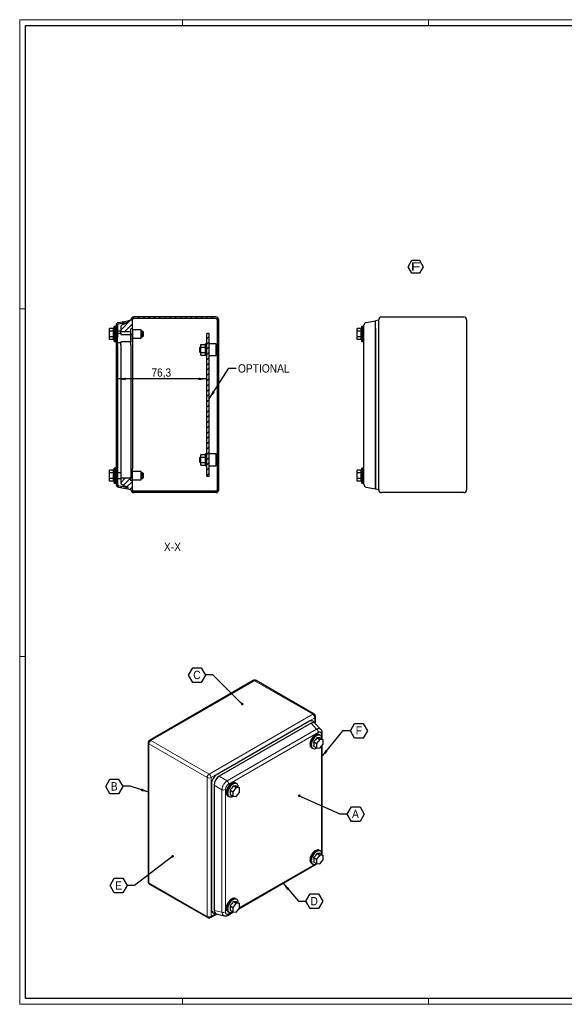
# Model space of a CAD drawing. Header units: millimetres. Extents: x 0 to 1189, y 0 to 841.
# Tile 1 of 3: x 0 to 465, y 0 to 841. Entities that reach past the tile are written whole.
import ezdxf

# ---------------------------------------------------------------- set-up
doc = ezdxf.new("R2010")
doc.units = ezdxf.units.MM
doc.layers.add('SLD-0', color=179, linetype='Continuous')
doc.layers.add('SLD-0_0', color=7, linetype='Continuous')
doc.styles.add('SLDTEXTSTYLE0', font='Gothic.ttf', dxfattribs={"width": 0.913})
doc.styles.add('SLDTEXTSTYLE5', font='Gothic.ttf', dxfattribs={"width": 1.416718})
doc.styles.get("Standard").update_dxf_attribs({"font": 'Gothic.ttf'})
doc.dimstyles.new('SLDDIMSTYLE2', dxfattribs={"dimtxt": 7.055556, "dimasz": 7.055556, "dimexe": 0, "dimexo": 0.0625, "dimgap": 1.763889, "dimtad": 1, "dimdec": 1, "dimrnd": 1e-09, "dimzin": 12, "dimdsep": 46, "dimtxsty": 'SLDTEXTSTYLE0', "dimsah": 1, "dimcen": 0.09, "dimadec": 0, "dimazin": 3, "dimtfac": 1, "dimtdec": 1, "dimtofl": 0, "dimtmove": 0, "dimatfit": 3, "dimfxl": 1, "dimfrac": 2, "dimtolj": 1, "dimtzin": 12, "dimarcsym": 0})
doc.dimstyles.new('SLDDIMSTYLE3', dxfattribs={"dimtxt": 0.18, "dimasz": 2.17094, "dimexe": 0, "dimexo": 0.0625, "dimgap": 0, "dimtad": 0, "dimtih": 1, "dimtoh": 1, "dimdec": 0, "dimrnd": 1e-09, "dimzin": 0, "dimdsep": 46, "dimtxsty": 'STANDARD', "dimblk1": 'DOT', "dimblk2": 'DOT', "dimsah": 1, "dimcen": 0.09, "dimadec": 0, "dimazin": 0, "dimtfac": 2.17094, "dimtdec": 0, "dimtofl": 0, "dimtmove": 0, "dimatfit": 3, "dimldrblk": 'DOT', "dimfxl": 1, "dimfrac": 2, "dimtolj": 1, "dimtzin": 0, "dimarcsym": 0})
doc.dimstyles.new('SLDDIMSTYLE4', dxfattribs={"dimtxt": 0.18, "dimasz": 7.055556, "dimexe": 0, "dimexo": 0.0625, "dimgap": 0, "dimtad": 0, "dimtih": 1, "dimtoh": 1, "dimdec": 0, "dimrnd": 1e-09, "dimzin": 0, "dimdsep": 46, "dimtxsty": 'STANDARD', "dimsah": 1, "dimcen": 0.09, "dimadec": 0, "dimazin": 0, "dimtfac": 7.055556, "dimtdec": 0, "dimtofl": 0, "dimtmove": 0, "dimatfit": 3, "dimfxl": 1, "dimfrac": 2, "dimtolj": 1, "dimtzin": 0, "dimarcsym": 0})

# ---------------------------------------------------------------- blocks, each defined once
blk = doc.blocks.new('SW_NOTE_0_9')
at = {"layer": 'SLD-0_0', "color": 0}
for p, q in [((-2.85, 5.34), (0.32, 10.84)), ((0.32, 10.84), (6.67, 10.84)), ((6.67, 10.84), (9.84, 5.34)), ((0.32, -0.15), (-2.85, 5.34)), ((9.84, 5.34), (6.67, -0.15)), ((6.67, -0.15), (0.32, -0.15))]:
    blk.add_line(p, q, dxfattribs=at)
at = {"layer": 'SLD-0_0', "color": 0, "insert": (3.46, 9.13), "char_height": 7.14, "attachment_point": 2, "style": 'SLDTEXTSTYLE5'}
blk.add_mtext('F', dxfattribs=at)
blk = doc.blocks.new('SW_NOTE_0_13')
at = {"layer": 'SLD-0_0', "color": 0}
for p, q in [((-14.47, -0.13), (-10.86, 6.14)), ((-10.86, 6.14), (-3.62, 6.14)), ((-3.62, 6.14), (0, -0.13)), ((-10.86, -6.39), (-14.47, -0.13)), ((-3.62, -6.39), (-10.86, -6.39)), ((0, -0.13), (-3.62, -6.39))]:
    blk.add_line(p, q, dxfattribs=at)
at = {"layer": 'SLD-0_0', "color": 0, "insert": (-7.31, 3.53), "char_height": 7.14, "attachment_point": 2, "style": 'SLDTEXTSTYLE0'}
blk.add_mtext('C', dxfattribs=at)
blk = doc.blocks.new('_Dot')
at = {"color": 0, "linetype": 'ByBlock', "lineweight": -2}
blk.add_line((-0.5, 0), (-1, 0), dxfattribs=at)
at = {"color": 0, "linetype": 'ByBlock', "const_width": 0.5}
blk.add_lwpolyline([(-0.25, 0, 1), (0.25, 0, 1)], format="xyb", close=True, dxfattribs=at)
blk = doc.blocks.new('SW_NOTE_0_14')
at = {"layer": 'SLD-0_0', "color": 0}
for p, q in [((-14.47, -0.13), (-10.86, 6.14)), ((-10.86, 6.14), (-3.62, 6.14)), ((-3.62, 6.14), (0, -0.13)), ((-10.86, -6.39), (-14.47, -0.13)), ((-3.62, -6.39), (-10.86, -6.39)), ((0, -0.13), (-3.62, -6.39))]:
    blk.add_line(p, q, dxfattribs=at)
at = {"layer": 'SLD-0_0', "color": 0, "insert": (-7.29, 3.53), "char_height": 7.14, "attachment_point": 2, "style": 'SLDTEXTSTYLE0'}
blk.add_mtext('B', dxfattribs=at)
blk = doc.blocks.new('SW_NOTE_0_15')
at = {"layer": 'SLD-0_0', "color": 0}
for p, q in [((-14.47, -0.13), (-10.86, 6.14)), ((-10.86, 6.14), (-3.62, 6.14)), ((-3.62, 6.14), (0, -0.13)), ((-10.86, -6.39), (-14.47, -0.13)), ((-3.62, -6.39), (-10.86, -6.39)), ((0, -0.13), (-3.62, -6.39))]:
    blk.add_line(p, q, dxfattribs=at)
at = {"layer": 'SLD-0_0', "color": 0, "insert": (-7.22, 3.53), "char_height": 7.14, "attachment_point": 2, "style": 'SLDTEXTSTYLE0'}
blk.add_mtext('E', dxfattribs=at)
blk = doc.blocks.new('SW_NOTE_0_16')
at = {"layer": 'SLD-0_0', "color": 0}
for p, q in [((0, -0.13), (3.62, 6.14)), ((3.62, 6.14), (10.86, 6.14)), ((10.86, 6.14), (14.47, -0.13)), ((3.62, -6.39), (0, -0.13)), ((10.86, -6.39), (3.62, -6.39)), ((14.47, -0.13), (10.86, -6.39))]:
    blk.add_line(p, q, dxfattribs=at)
at = {"layer": 'SLD-0_0', "color": 0, "insert": (7.15, 3.53), "char_height": 7.14, "attachment_point": 2, "style": 'SLDTEXTSTYLE0'}
blk.add_mtext('D', dxfattribs=at)
blk = doc.blocks.new('SW_NOTE_0_17')
at = {"layer": 'SLD-0_0', "color": 0}
for p, q in [((0, -0.13), (3.62, 6.14)), ((3.62, 6.14), (10.86, 6.14)), ((10.86, 6.14), (14.47, -0.13)), ((3.62, -6.39), (0, -0.13)), ((10.86, -6.39), (3.62, -6.39)), ((14.47, -0.13), (10.86, -6.39))]:
    blk.add_line(p, q, dxfattribs=at)
at = {"layer": 'SLD-0_0', "color": 0, "insert": (6.95, 3.53), "char_height": 7.14, "attachment_point": 2, "style": 'SLDTEXTSTYLE0'}
blk.add_mtext('A', dxfattribs=at)
blk = doc.blocks.new('SW_NOTE_0_18')
at = {"layer": 'SLD-0_0', "color": 0}
for p, q in [((0, -0.13), (3.62, 6.14)), ((3.62, 6.14), (10.86, 6.14)), ((10.86, 6.14), (14.47, -0.13)), ((3.62, -6.39), (0, -0.13)), ((10.86, -6.39), (3.62, -6.39)), ((14.47, -0.13), (10.86, -6.39))]:
    blk.add_line(p, q, dxfattribs=at)
at = {"layer": 'SLD-0_0', "color": 0, "insert": (7.16, 3.53), "char_height": 7.14, "attachment_point": 2, "style": 'SLDTEXTSTYLE0'}
blk.add_mtext('F', dxfattribs=at)
blk = doc.blocks.new('_D_6')
at = {"layer": 'SLD-0_0'}
blk.add_line((159.78, 534.07), (83.48, 534.07), dxfattribs=at)
for points in [[(83.48, 534.07), (90.53, 532.98), (90.53, 535.15)], [(159.78, 534.07), (152.72, 535.15), (152.72, 532.98)]]:
    blk.add_solid(points, dxfattribs=at)
at = {"layer": 'SLD-0_0', "insert": (112.5, 543.08), "char_height": 7.056, "attachment_point": 1, "style": 'SLDTEXTSTYLE0'}
blk.add_mtext('76,3', dxfattribs=at)

msp = doc.modelspace()

# ---------------------------------------------------------------- hatches: boundary and pattern name
at = {"layer": 'SLD-0', "linetype": 'Continuous', "lineweight": 18}
h = msp.add_hatch(dxfattribs=at)
h.set_pattern_fill('ANSI31', style=0)
edge = h.paths.add_edge_path(flags=0)
edge.add_arc((84.677, 579.881), 2.4, 100, 180)
edge.add_line((82.277, 579.881), (82.277, 444.085))
edge.add_arc((84.677, 444.085), 2.4, 180, 260)
edge.add_line((84.26, 441.722), (92.277, 440.308))
edge.add_line((92.277, 440.308), (92.277, 441.527))
edge.add_line((92.277, 441.527), (84.468, 442.903))
edge.add_arc((84.677, 444.085), 1.2, 180, 260, ccw=False)
edge.add_line((83.477, 444.085), (83.477, 560.24))
edge.add_line((83.477, 560.24), (83.377, 560.24))
edge.add_line((83.377, 560.24), (83.377, 573.726))
edge.add_line((83.377, 573.726), (83.477, 573.726))
edge.add_line((83.477, 573.726), (83.477, 579.881))
edge.add_arc((84.677, 579.881), 1.2, 100, 180, ccw=False)
edge.add_line((84.468, 581.063), (92.277, 582.44))
edge.add_line((92.277, 582.44), (92.277, 583.658))
edge.add_line((92.277, 583.658), (84.26, 582.245))
h = msp.add_hatch(dxfattribs=at)
h.set_pattern_fill('ANSI31', style=0)
edge = h.paths.add_edge_path(flags=0)
edge.add_arc((97.377, 439.383), 1.2, 180, 270, ccw=False)
edge.add_line((96.177, 439.383), (96.177, 446.983))
edge.add_line((96.177, 446.983), (94.977, 446.983))
edge.add_line((94.977, 446.983), (94.977, 449.305))
edge.add_line((94.977, 449.305), (86.247, 449.305))
edge.add_line((86.247, 449.305), (86.247, 446.305))
edge.add_spline(control_points=[(86.247, 446.305), (86.247, 446.086), (86.247, 445.866), (86.247, 445.647), (86.247, 444.852), (86.672, 444.18), (87.391, 443.839), (89.02, 443.068), (90.648, 442.298), (92.277, 441.527)], knot_values=[0, 0, 0, 0, 0.0790739, 0.0790739, 0.0790739, 0.3503743, 0.3503743, 0.3503743, 1, 1, 1, 1], weights=[1, 1, 1, 1, 0.8966235, 0.8966235, 1, 1, 1, 1], degree=3, periodic=0)
edge.add_line((92.277, 441.527), (92.277, 440.308))
edge.add_line((92.277, 440.308), (94.977, 439.755))
edge.add_line((94.977, 439.755), (94.977, 439.383))
edge.add_arc((97.377, 439.383), 2.4, 180, 270)
edge.add_line((97.377, 436.983), (167.577, 436.983))
edge.add_arc((167.577, 439.383), 2.4, 270, 360)
edge.add_line((169.977, 439.383), (169.977, 584.583))
edge.add_arc((167.577, 584.583), 2.4, 0, 90)
edge.add_line((167.577, 586.983), (97.377, 586.983))
edge.add_arc((97.377, 584.583), 2.4, 90, 180)
edge.add_line((94.977, 584.583), (94.977, 584.211))
edge.add_line((94.977, 584.211), (92.277, 583.658))
edge.add_line((92.277, 583.658), (92.277, 582.44))
edge.add_spline(control_points=[(92.277, 582.44), (90.648, 581.669), (89.02, 580.898), (87.391, 580.127), (86.672, 579.787), (86.247, 579.115), (86.247, 578.319), (86.247, 578.1), (86.247, 577.881), (86.247, 577.661)], knot_values=[0, 0, 0, 0, 0.6496257, 0.6496257, 0.6496257, 0.9209261, 0.9209261, 0.9209261, 1, 1, 1, 1], weights=[1, 1, 1, 1, 0.8966235, 0.8966235, 1, 1, 1, 1], degree=3, periodic=0)
edge.add_line((86.247, 577.661), (86.247, 574.661))
edge.add_line((86.247, 574.661), (94.977, 574.661))
edge.add_line((94.977, 574.661), (94.977, 576.983))
edge.add_line((94.977, 576.983), (96.177, 576.983))
edge.add_line((96.177, 576.983), (96.177, 584.583))
edge.add_arc((97.377, 584.583), 1.2, 90, 180, ccw=False)
edge.add_line((97.377, 585.783), (167.577, 585.783))
edge.add_arc((167.577, 584.583), 1.2, 0, 90, ccw=False)
edge.add_line((168.777, 584.583), (168.777, 439.383))
edge.add_arc((167.577, 439.383), 1.2, 270, 360, ccw=False)
edge.add_line((167.577, 438.183), (97.377, 438.183))
h = msp.add_hatch(dxfattribs=at)
h.set_pattern_fill('METALLI DIN 128', color=256, style=0, pattern_type=2)
h.set_pattern_definition([(45, (0, 2), (-8.98026, 8.98026), []), (45, (4.49, 2), (-8.98026, 8.98026), []), (45, (8.98, 2), (-8.98026, 8.98026), [])])
h.paths.add_polyline_path([(83.377, 562.24), (83.427, 562.24), (83.427, 563.815), (83.477, 563.815), (83.477, 564.081), (83.427, 564.081), (83.427, 566.483), (83.477, 566.483), (83.477, 567.483), (83.427, 567.483), (83.427, 568.483), (83.477, 568.483), (83.477, 569.483), (83.427, 569.483), (83.427, 573.885), (83.477, 573.885), (83.477, 574.152), (83.427, 574.152), (83.427, 575.726), (83.377, 575.726)], flags=0)
h = msp.add_hatch(dxfattribs=at)
h.set_pattern_fill('ANSI31', style=0)
h.paths.add_polyline_path([(159.777, 572.983), (159.777, 450.983), (161.777, 450.983), (161.777, 572.983)], flags=0)

# ---------------------------------------------------------------- linework, layer by layer
at = {"color": 7, "linetype": 'Continuous', "lineweight": 18}
for p, q in [((0.003, 840.919), (0.003, -0.081)), ((1189.003, 840.919), (0.003, 840.919)), ((139.003, 835.919), (139.003, 840.919)), ((349.003, 835.919), (349.003, 840.919)), ((5.003, 593.919), (0.003, 593.919)), ((5.003, 296.919), (0.003, 296.919)), ((110.384, 103.707), (160.023, 75.051)), ((163.417, 75.051), (167.253, 77.266)), ((1184.003, 4.919), (5.003, 4.919)), ((139.003, 4.919), (139.003, -0.081)), ((349.003, 4.919), (349.003, -0.081)), ((0.003, -0.081), (1189.003, -0.081))]:
    msp.add_line(p, q, dxfattribs=at)
at = {"color": 7, "linetype": 'Continuous', "lineweight": 25}
for p, q in [((5.003, 4.919), (5.003, 835.919)), ((5.003, 835.919), (1184.003, 835.919)), ((84.26, 582.245), (92.277, 583.658)), ((84.468, 581.063), (92.277, 582.44)), ((94.977, 584.211), (92.277, 583.658)), ((92.277, 583.658), (92.277, 582.44)), ((94.977, 584.211), (94.977, 584.583)), ((96.177, 576.983), (96.177, 584.583)), ((167.577, 586.983), (97.377, 586.983)), ((167.577, 585.783), (97.377, 585.783)), ((168.777, 439.383), (168.777, 584.583)), ((169.977, 439.383), (169.977, 584.583)), ((295.816, 582.245), (303.833, 583.658)), ((306.533, 584.211), (303.833, 583.658)), ((303.833, 577.401), (303.833, 583.658)), ((303.833, 577.438), (303.833, 583.658)), ((306.533, 439.383), (306.533, 584.583)), ((308.933, 586.983), (379.133, 586.983)), ((381.533, 584.583), (381.533, 439.383)), ((76.677, 574.793), (76.677, 577.102)), ((80.233, 577.102), (76.677, 577.102)), ((80.233, 574.793), (76.677, 574.793)), ((76.677, 570.174), (76.677, 574.793)), ((80.677, 578.883), (80.233, 577.102)), ((80.677, 566.083), (80.677, 578.883)), ((81.677, 578.833), (80.677, 578.833)), ((82.277, 578.883), (81.677, 578.883)), ((81.677, 566.083), (81.677, 578.883)), ((82.277, 579.881), (82.277, 444.085)), ((83.477, 575.726), (83.377, 575.726)), ((83.377, 562.24), (83.377, 575.726)), ((83.377, 575.726), (83.427, 575.726)), ((83.427, 574.152), (83.427, 575.726)), ((83.477, 574.483), (83.427, 574.483)), ((83.427, 574.152), (83.477, 574.152)), ((83.427, 573.885), (83.477, 573.885)), ((83.427, 569.483), (83.427, 573.885)), ((83.477, 573.483), (83.427, 573.483)), ((83.477, 579.881), (83.477, 575.726)), ((83.477, 574.483), (83.477, 575.726)), ((86.247, 574.983), (83.477, 574.983)), ((83.477, 574.483), (83.477, 574.152)), ((83.477, 573.885), (83.477, 574.152)), ((83.477, 573.483), (83.477, 573.885)), ((83.477, 573.483), (83.477, 569.483)), ((86.277, 572.983), (83.477, 572.983)), ((86.247, 577.661), (86.247, 574.661)), ((86.247, 574.661), (94.977, 574.661)), ((86.247, 572.983), (86.247, 574.661)), ((86.277, 572.983), (86.277, 572.133)), ((86.277, 572.133), (94.777, 572.133)), ((94.777, 572.133), (94.777, 565.833)), ((96.177, 576.983), (94.977, 576.983)), ((94.977, 574.661), (94.977, 576.983)), ((94.977, 563.061), (94.977, 574.661)), ((96.177, 572.383), (94.977, 572.383)), ((96.177, 576.983), (96.177, 572.383)), ((103.797, 575.983), (96.177, 575.983)), ((96.177, 572.383), (96.177, 566.383)), ((103.797, 568.983), (103.797, 575.983)), ((104.777, 574.983), (103.797, 574.983)), ((105.277, 574.483), (104.777, 574.983)), ((104.777, 572.483), (104.777, 574.983)), ((104.777, 569.983), (104.777, 572.483)), ((105.277, 574.483), (105.277, 572.483)), ((105.277, 572.483), (105.277, 570.483)), ((159.777, 450.983), (159.777, 572.983)), ((161.777, 572.983), (159.777, 572.983)), ((161.777, 450.983), (161.777, 572.983)), ((288.233, 574.793), (288.233, 577.102)), ((291.789, 577.102), (288.233, 577.102)), ((291.789, 574.793), (288.233, 574.793)), ((288.233, 570.174), (288.233, 574.793)), ((292.233, 578.883), (291.789, 577.102)), ((292.233, 566.083), (292.233, 578.883)), ((293.233, 578.833), (292.233, 578.833)), ((293.833, 578.883), (293.233, 578.883)), ((293.233, 566.083), (293.233, 578.883)), ((293.833, 447.942), (293.833, 576.025)), ((303.833, 577.438), (303.833, 446.528)), ((303.833, 446.565), (303.833, 577.401)), ((76.677, 567.864), (76.677, 570.174)), ((80.233, 570.174), (76.677, 570.174)), ((80.233, 567.864), (76.677, 567.864)), ((80.233, 567.864), (80.677, 566.083)), ((80.677, 566.133), (81.677, 566.133)), ((81.677, 566.083), (82.277, 566.083)), ((83.427, 569.483), (83.477, 569.483)), ((83.427, 568.483), (83.477, 568.483)), ((83.427, 567.483), (83.427, 568.483)), ((83.427, 567.483), (83.477, 567.483)), ((83.427, 564.081), (83.427, 566.483)), ((83.427, 566.483), (83.477, 566.483)), ((83.477, 565.483), (83.427, 565.483)), ((83.477, 564.483), (83.427, 564.483)), ((83.477, 564.081), (83.427, 564.081)), ((83.477, 563.815), (83.427, 563.815)), ((83.427, 562.24), (83.427, 563.815)), ((83.427, 563.483), (83.477, 563.483)), ((83.477, 568.483), (83.477, 569.483)), ((83.477, 567.483), (83.477, 568.483)), ((83.477, 566.483), (83.477, 567.483)), ((83.477, 565.483), (83.477, 566.483)), ((83.477, 565.483), (83.477, 564.483)), ((86.277, 564.983), (83.477, 564.983)), ((83.477, 564.081), (83.477, 564.483)), ((83.477, 563.815), (83.477, 564.081)), ((83.477, 563.815), (83.477, 563.483)), ((83.477, 562.24), (83.477, 563.483)), ((86.247, 563.061), (86.247, 564.983)), ((94.777, 565.833), (86.277, 565.833)), ((86.277, 565.833), (86.277, 564.983)), ((96.177, 568.983), (103.797, 568.983)), ((96.177, 566.383), (96.177, 457.583)), ((103.797, 569.983), (104.777, 569.983)), ((104.777, 569.983), (105.277, 570.483)), ((154.777, 561.293), (154.777, 563.602)), ((154.777, 563.602), (158.777, 563.602)), ((159.777, 563.983), (158.777, 563.983)), ((158.777, 553.983), (158.777, 563.983)), ((167.777, 563.983), (161.777, 563.983)), ((167.777, 553.983), (167.777, 563.983)), ((291.789, 570.174), (288.233, 570.174)), ((288.233, 567.864), (288.233, 570.174)), ((291.789, 567.864), (288.233, 567.864)), ((291.789, 567.864), (292.233, 566.083)), ((292.233, 566.133), (293.233, 566.133)), ((293.233, 566.083), (293.833, 566.083)), ((83.377, 562.24), (83.477, 562.24)), ((83.427, 562.24), (83.377, 562.24)), ((83.477, 562.24), (83.477, 444.085)), ((86.247, 563.061), (86.247, 462.905)), ((94.977, 563.061), (94.977, 462.905)), ((154.277, 561.483), (153.777, 560.983)), ((153.777, 556.983), (153.777, 560.983)), ((153.777, 556.983), (154.277, 556.483)), ((154.777, 561.483), (154.277, 561.483)), ((154.277, 561.483), (154.277, 556.483)), ((154.277, 556.483), (154.777, 556.483)), ((154.777, 556.674), (154.777, 561.293)), ((154.777, 561.293), (158.777, 561.293)), ((154.777, 554.364), (154.777, 556.674)), ((154.777, 556.674), (158.777, 556.674)), ((168.777, 561.983), (167.777, 561.983)), ((167.777, 555.983), (168.777, 555.983)), ((154.777, 554.364), (158.777, 554.364)), ((158.777, 553.983), (159.777, 553.983)), ((161.777, 553.983), (167.777, 553.983)), ((86.247, 462.905), (86.247, 449.305)), ((94.977, 462.905), (94.977, 449.305)), ((154.277, 467.483), (153.777, 466.983)), ((153.777, 462.983), (153.777, 466.983)), ((153.777, 462.983), (154.277, 462.483)), ((154.777, 467.483), (154.277, 467.483)), ((154.277, 467.483), (154.277, 462.483)), ((154.777, 467.293), (154.777, 469.602)), ((154.777, 469.602), (158.777, 469.602)), ((154.777, 462.674), (154.777, 467.293)), ((154.777, 467.293), (158.777, 467.293)), ((154.777, 462.674), (158.777, 462.674)), ((154.777, 460.364), (154.777, 462.674)), ((159.777, 469.983), (158.777, 469.983)), ((158.777, 459.983), (158.777, 469.983)), ((167.777, 469.983), (161.777, 469.983)), ((167.777, 459.983), (167.777, 469.983)), ((168.777, 467.983), (167.777, 467.983)), ((76.677, 453.793), (76.677, 456.102)), ((80.233, 456.102), (76.677, 456.102)), ((80.677, 457.883), (80.233, 456.102)), ((80.677, 445.083), (80.677, 457.883)), ((81.677, 457.833), (80.677, 457.833)), ((82.277, 457.883), (81.677, 457.883)), ((81.677, 445.083), (81.677, 457.883)), ((96.177, 451.583), (96.177, 457.583)), ((103.797, 454.983), (96.177, 454.983)), ((103.797, 447.983), (103.797, 454.983)), ((154.277, 462.483), (154.777, 462.483)), ((154.777, 460.364), (158.777, 460.364)), ((158.777, 459.983), (159.777, 459.983)), ((161.777, 459.983), (167.777, 459.983)), ((167.777, 461.983), (168.777, 461.983)), ((288.233, 453.793), (288.233, 456.102)), ((291.789, 456.102), (288.233, 456.102)), ((292.233, 457.883), (291.789, 456.102)), ((292.233, 445.083), (292.233, 457.883)), ((293.233, 457.833), (292.233, 457.833)), ((293.833, 457.883), (293.233, 457.883)), ((293.233, 445.083), (293.233, 457.883)), ((80.233, 453.793), (76.677, 453.793)), ((76.677, 449.174), (76.677, 453.793)), ((76.677, 446.864), (76.677, 449.174)), ((80.233, 449.174), (76.677, 449.174)), ((80.233, 446.864), (76.677, 446.864)), ((80.233, 446.864), (80.677, 445.083)), ((86.247, 453.983), (83.477, 453.983)), ((83.477, 448.983), (86.247, 448.983)), ((94.977, 449.305), (86.247, 449.305)), ((86.247, 449.305), (86.247, 446.305)), ((96.177, 451.583), (94.977, 451.583)), ((94.977, 446.983), (94.977, 449.305)), ((96.177, 446.983), (94.977, 446.983)), ((96.177, 446.983), (96.177, 451.583)), ((96.177, 447.983), (103.797, 447.983)), ((96.177, 439.383), (96.177, 446.983)), ((104.777, 453.983), (103.797, 453.983)), ((103.797, 448.983), (104.777, 448.983)), ((105.277, 453.483), (104.777, 453.983)), ((104.777, 451.483), (104.777, 453.983)), ((104.777, 448.983), (104.777, 451.483)), ((104.777, 448.983), (105.277, 449.483)), ((105.277, 453.483), (105.277, 451.483)), ((105.277, 451.483), (105.277, 449.483)), ((159.777, 450.983), (161.777, 450.983)), ((291.789, 453.793), (288.233, 453.793)), ((288.233, 449.174), (288.233, 453.793)), ((291.789, 449.174), (288.233, 449.174)), ((288.233, 446.864), (288.233, 449.174)), ((291.789, 446.864), (288.233, 446.864)), ((291.789, 446.864), (292.233, 445.083)), ((303.833, 440.308), (303.833, 446.565)), ((303.833, 446.528), (303.833, 440.308)), ((80.677, 445.133), (81.677, 445.133)), ((81.677, 445.083), (82.277, 445.083)), ((84.26, 441.722), (92.277, 440.308)), ((84.468, 442.903), (92.277, 441.527)), ((92.277, 441.527), (92.277, 440.308)), ((92.277, 440.308), (94.977, 439.755)), ((94.977, 439.383), (94.977, 439.755)), ((167.577, 438.183), (97.377, 438.183)), ((292.233, 445.133), (293.233, 445.133)), ((293.233, 445.083), (293.833, 445.083)), ((295.816, 441.722), (303.833, 440.308)), ((303.833, 440.308), (306.533, 439.755)), ((167.577, 436.983), (97.377, 436.983)), ((379.133, 436.983), (308.933, 436.983)), ((199.411, 276.434), (110.881, 225.327)), ((251.449, 247.778), (201.811, 276.434)), ((252.65, 239.599), (252.65, 245.699)), ((246.868, 241.485), (168.495, 196.241)), ((248.803, 239.946), (170.378, 194.672)), ((248.778, 239.931), (170.404, 194.687)), ((252.325, 239.922), (250.73, 241.475)), ((257.206, 234.716), (252.411, 239.855)), ((253.816, 227.653), (256.331, 226.202)), ((255.995, 230.014), (255.571, 230.259)), ((256.278, 229.793), (255.97, 229.971)), ((256.645, 227.4), (259.159, 225.949)), ((258.305, 226.442), (258.305, 231.607)), ((109.681, 223.248), (109.681, 104.687)), ((249.171, 219.173), (249.595, 218.929)), ((249.62, 218.972), (249.928, 218.794)), ((250.988, 224.135), (253.502, 222.683)), ((250.988, 220.363), (253.502, 218.912)), ((256.331, 226.202), (253.502, 222.683)), ((253.502, 222.683), (253.502, 218.912)), ((253.502, 218.912), (256.331, 218.659)), ((259.159, 225.949), (256.331, 226.202)), ((256.331, 218.659), (259.159, 222.177)), ((258.305, 127.64), (258.305, 221.115)), ((259.159, 222.177), (259.159, 225.949)), ((163.68, 187.9), (163.68, 81.067)), ((165.98, 187.054), (165.98, 80.161)), ((182.398, 186.425), (184.913, 184.973)), ((184.577, 188.785), (184.153, 189.03)), ((184.86, 188.564), (184.552, 188.742)), ((185.227, 186.172), (187.741, 184.72)), ((177.753, 177.945), (178.178, 177.7)), ((178.203, 177.743), (178.51, 177.566)), ((179.57, 182.906), (182.084, 181.455)), ((179.57, 179.135), (182.084, 177.683)), ((184.913, 184.973), (182.084, 181.455)), ((182.084, 181.455), (182.084, 177.683)), ((182.084, 177.683), (184.913, 177.43)), ((187.741, 184.72), (184.913, 184.973)), ((184.913, 177.43), (187.741, 180.949)), ((187.741, 180.949), (187.741, 184.72)), ((256.331, 127.4), (253.502, 123.882)), ((253.816, 128.852), (256.331, 127.4)), ((255.995, 131.213), (255.571, 131.457)), ((256.278, 130.991), (255.97, 131.169)), ((259.159, 127.147), (256.331, 127.4)), ((256.645, 128.599), (259.159, 127.147)), ((259.159, 123.376), (259.159, 127.147)), ((187.149, 81.41), (254.095, 120.057)), ((249.171, 120.372), (249.595, 120.127)), ((249.62, 120.17), (249.928, 119.993)), ((250.988, 125.333), (253.502, 123.882)), ((250.988, 121.562), (253.502, 120.11)), ((253.502, 123.882), (253.502, 120.11)), ((253.502, 120.11), (256.331, 119.857)), ((256.331, 119.857), (259.159, 123.376)), ((110.881, 102.608), (160.52, 73.952)), ((179.57, 84.105), (182.084, 82.653)), ((184.913, 86.172), (182.084, 82.653)), ((182.398, 87.623), (184.913, 86.172)), ((184.577, 89.984), (184.153, 90.229)), ((184.86, 89.763), (184.552, 89.941)), ((187.741, 85.919), (184.913, 86.172)), ((185.227, 87.37), (187.741, 85.919)), ((187.741, 82.147), (187.741, 85.919)), ((162.92, 73.952), (168.204, 77.002)), ((165.62, 77.727), (167.762, 77.122)), ((167.863, 77.081), (174.711, 75.498)), ((177.753, 79.143), (178.178, 78.898)), ((177.952, 76.101), (182.677, 78.829)), ((178.203, 78.942), (178.51, 78.764)), ((179.57, 80.333), (182.084, 78.882)), ((182.084, 82.653), (182.084, 78.882)), ((182.084, 78.882), (184.913, 78.629)), ((184.913, 78.629), (187.741, 82.147)), ((1184.003, 4.919), (5.003, 4.919))]:
    msp.add_line(p, q, dxfattribs=at)
at = {"color": 8, "linetype": 'Continuous', "lineweight": 18}
for p, q in [((200.611, 276.315), (112.081, 225.208)), ((250.25, 247.659), (200.611, 276.315)), ((161.72, 196.552), (250.25, 247.659)), ((251.947, 244.72), (163.417, 193.613)), ((251.947, 240.29), (251.947, 244.72)), ((253.473, 234.942), (248.803, 239.946)), ((177.047, 190.822), (253.473, 234.942)), ((254.875, 232.202), (178.449, 188.083)), ((257.602, 228.643), (257.602, 230.628)), ((160.023, 193.613), (110.384, 222.269)), ((110.384, 222.269), (110.384, 103.707)), ((112.081, 225.208), (161.72, 196.552)), ((257.602, 129.841), (257.602, 220.24)), ((160.023, 75.051), (160.023, 193.613)), ((163.417, 193.613), (163.417, 75.051)), ((177.047, 190.822), (170.378, 194.672)), ((172.648, 183.204), (165.98, 187.054)), ((165.98, 187.024), (165.98, 80.191)), ((172.648, 78.619), (172.648, 183.204)), ((175.722, 183.359), (175.722, 78.775)), ((187.741, 82.564), (251.586, 119.421)), ((165.98, 80.191), (165.983, 80.02)), ((172.648, 78.619), (165.98, 80.161)), ((178.449, 77.2), (180.169, 78.193))]:
    msp.add_line(p, q, dxfattribs=at)
at = {"color": 7, "linetype": 'Continuous', "lineweight": 25, "flags": 128}
for points in [[(252.38, 239.867), (252.357, 239.891), (252.326, 239.921)], [(255.571, 230.259), (255.382, 230.356), (254.831, 230.523), (254.222, 230.553), (253.57, 230.447), (252.89, 230.207), (252.198, 229.838), (251.509, 229.349), (250.841, 228.751), (250.209, 228.059), (249.627, 227.288), (249.11, 226.458), (248.669, 225.586), (248.315, 224.694), (248.056, 223.802), (247.898, 222.932), (247.845, 222.104)], [(256.329, 229.776), (256.286, 229.812), (255.806, 230.111), (255.255, 230.278), (254.646, 230.309), (253.994, 230.203), (253.314, 229.962), (252.622, 229.593), (251.933, 229.104), (251.265, 228.506), (250.633, 227.814), (250.052, 227.044), (249.534, 226.213), (249.094, 225.341), (248.74, 224.449), (248.481, 223.557), (248.323, 222.687), (248.27, 221.859)], [(255.97, 229.971), (255.434, 230.19), (254.834, 230.268), (254.183, 230.204), (253.498, 229.998), (252.795, 229.656), (252.093, 229.187), (251.408, 228.602), (250.757, 227.914), (250.156, 227.142), (249.62, 226.305), (249.163, 225.422), (248.794, 224.516), (248.525, 223.608), (248.36, 222.722), (248.305, 221.879)], [(258.027, 226.602), (258.014, 227.068), (257.909, 227.798), (257.7, 228.44), (257.392, 228.979), (256.994, 229.403), (256.513, 229.703), (255.962, 229.87), (255.353, 229.9), (254.701, 229.794), (254.021, 229.554), (253.329, 229.185), (252.641, 228.696), (251.973, 228.098), (251.34, 227.406), (250.759, 226.635), (250.242, 225.804), (249.801, 224.933), (249.447, 224.041), (249.188, 223.149), (249.03, 222.279), (248.977, 221.451), (248.977, 221.451)], [(248.977, 221.451), (249.03, 220.683), (249.188, 219.996), (249.447, 219.403), (249.801, 218.92), (250.242, 218.557), (250.759, 218.323), (251.34, 218.224), (251.973, 218.262), (252.641, 218.435), (253.329, 218.741), (253.612, 218.902)], [(184.153, 189.03), (183.964, 189.127), (183.413, 189.294), (182.804, 189.325), (182.152, 189.219), (181.472, 188.979), (180.78, 188.61), (180.091, 188.12), (179.423, 187.523), (178.791, 186.83), (178.21, 186.06), (177.692, 185.229), (177.252, 184.357), (176.897, 183.465), (176.638, 182.574), (176.481, 181.703), (176.428, 180.875)], [(184.911, 188.547), (184.869, 188.583), (184.388, 188.882), (183.837, 189.049), (183.229, 189.08), (182.576, 188.974), (181.896, 188.734), (181.204, 188.365), (180.516, 187.876), (179.848, 187.278), (179.215, 186.586), (178.634, 185.815), (178.117, 184.984), (177.676, 184.112), (177.322, 183.22), (177.063, 182.329), (176.905, 181.458), (176.852, 180.63)], [(184.552, 188.742), (184.017, 188.961), (183.416, 189.039), (182.765, 188.975), (182.08, 188.769), (181.377, 188.428), (180.675, 187.958), (179.99, 187.373), (179.339, 186.686), (178.738, 185.914), (178.202, 185.076), (177.745, 184.193), (177.377, 183.287), (177.107, 182.38), (176.942, 181.494), (176.887, 180.651)], [(186.609, 185.374), (186.597, 185.839), (186.491, 186.569), (186.282, 187.211), (185.974, 187.751), (185.576, 188.175), (185.095, 188.474), (184.544, 188.641), (183.936, 188.672), (183.284, 188.566), (182.603, 188.325), (181.911, 187.956), (181.223, 187.467), (180.555, 186.87), (179.923, 186.177), (179.341, 185.407), (178.824, 184.576), (178.383, 183.704), (178.029, 182.812), (177.77, 181.92), (177.612, 181.05), (177.559, 180.222), (177.559, 180.222)], [(177.559, 180.222), (177.612, 179.455), (177.77, 178.767), (178.029, 178.174), (178.383, 177.691), (178.824, 177.328), (179.341, 177.095), (179.923, 176.995), (180.555, 177.033), (181.223, 177.207), (181.911, 177.512), (182.194, 177.673)], [(255.571, 131.457), (255.382, 131.554), (254.831, 131.721), (254.222, 131.752), (253.57, 131.646), (252.89, 131.406), (252.198, 131.037), (251.509, 130.548), (250.841, 129.95), (250.209, 129.258), (249.627, 128.487), (249.11, 127.656), (248.669, 126.784), (248.315, 125.892), (248.056, 125.001), (247.898, 124.131), (247.845, 123.302)], [(256.329, 130.974), (256.286, 131.01), (255.806, 131.309), (255.255, 131.476), (254.646, 131.507), (253.994, 131.401), (253.314, 131.161), (252.622, 130.792), (251.933, 130.303), (251.265, 129.705), (250.633, 129.013), (250.052, 128.242), (249.534, 127.411), (249.094, 126.539), (248.74, 125.647), (248.481, 124.756), (248.323, 123.886), (248.27, 123.057)], [(255.97, 131.169), (255.434, 131.388), (254.834, 131.466), (254.183, 131.402), (253.498, 131.196), (252.795, 130.855), (252.093, 130.386), (251.408, 129.8), (250.757, 129.113), (250.156, 128.341), (249.62, 127.503), (249.163, 126.62), (248.794, 125.714), (248.525, 124.807), (248.36, 123.921), (248.305, 123.078)], [(258.027, 127.801), (258.014, 128.266), (257.909, 128.996), (257.7, 129.638), (257.392, 130.178), (256.994, 130.602), (256.513, 130.901), (255.962, 131.068), (255.353, 131.099), (254.701, 130.993), (254.021, 130.753), (253.329, 130.384), (252.641, 129.894), (251.973, 129.297), (251.34, 128.605), (250.759, 127.834), (250.242, 127.003), (249.801, 126.131), (249.447, 125.239), (249.188, 124.348), (249.03, 123.477), (248.977, 122.649), (248.977, 122.649)], [(248.977, 122.649), (249.03, 121.882), (249.188, 121.194), (249.447, 120.602), (249.801, 120.118), (250.242, 119.755), (250.759, 119.522), (251.34, 119.423), (251.973, 119.46), (252.641, 119.634), (253.329, 119.94), (253.612, 120.1)], [(184.153, 90.229), (183.964, 90.326), (183.413, 90.493), (182.804, 90.523), (182.152, 90.417), (181.472, 90.177), (180.78, 89.808), (180.091, 89.319), (179.423, 88.721), (178.791, 88.029), (178.21, 87.258), (177.692, 86.428), (177.252, 85.556), (176.897, 84.664), (176.638, 83.772), (176.481, 82.902), (176.428, 82.074)], [(184.911, 89.746), (184.869, 89.782), (184.388, 90.081), (183.837, 90.248), (183.229, 90.279), (182.576, 90.173), (181.896, 89.932), (181.204, 89.563), (180.516, 89.074), (179.848, 88.476), (179.215, 87.784), (178.634, 87.014), (178.117, 86.183), (177.676, 85.311), (177.322, 84.419), (177.063, 83.527), (176.905, 82.657), (176.852, 81.829)], [(184.552, 89.941), (184.017, 90.16), (183.416, 90.238), (182.765, 90.173), (182.08, 89.968), (181.377, 89.626), (180.675, 89.157), (179.99, 88.571), (179.339, 87.884), (178.738, 87.112), (178.202, 86.275), (177.745, 85.392), (177.377, 84.486), (177.107, 83.578), (176.942, 82.692), (176.887, 81.849)], [(186.609, 86.572), (186.597, 87.038), (186.491, 87.768), (186.282, 88.41), (185.974, 88.949), (185.576, 89.373), (185.095, 89.673), (184.544, 89.839), (183.936, 89.87), (183.284, 89.764), (182.603, 89.524), (181.911, 89.155), (181.223, 88.666), (180.555, 88.068), (179.923, 87.376), (179.341, 86.605), (178.824, 85.774), (178.383, 84.903), (178.029, 84.011), (177.77, 83.119), (177.612, 82.249), (177.559, 81.42), (177.559, 81.42)], [(167.757, 77.108), (167.793, 77.098), (167.862, 77.081)], [(177.559, 81.42), (177.612, 80.653), (177.77, 79.965), (178.029, 79.373), (178.383, 78.89), (178.824, 78.527), (179.341, 78.293), (179.923, 78.194), (180.555, 78.232), (181.223, 78.405), (181.911, 78.711), (182.194, 78.872)]]:
    msp.add_lwpolyline(points, dxfattribs=at)
at = {"color": 7, "linetype": 'Continuous', "lineweight": 25}
for centre, radius, start, end in [((84.677, 579.881), 2.4, 100, 180), ((84.677, 579.881), 1.2, 100, 180), ((97.377, 584.583), 2.4, 90, 180), ((97.377, 584.583), 1.2, 90, 180), ((167.577, 584.583), 2.4, 0, 90), ((167.577, 584.583), 1.2, 0, 90), ((296.233, 579.881), 2.4, 100, 180), ((308.933, 584.583), 2.4, 90, 180), ((379.133, 584.583), 2.4, 0, 90), ((84.677, 444.085), 2.4, 180, 260), ((84.677, 444.085), 1.2, 180, 260), ((97.377, 439.383), 2.4, 180, 270), ((97.377, 439.383), 1.2, 180, 270), ((167.577, 439.383), 1.2, 270, 0), ((167.577, 439.383), 2.4, 270, 0), ((296.233, 444.085), 2.4, 180, 260), ((308.933, 439.383), 2.4, 180, 270), ((379.133, 439.383), 2.4, 270, 0), ((200.611, 274.355), 2.4, 60.002688, 119.997312), ((250.25, 245.699), 2.4, 0, 60.002688), ((248.793, 238.975), 3.162, 52.217648, 127.487987), ((250.558, 237.663), 2.879, 51.334362, 127.550384), ((112.081, 223.248), 2.4, 119.997312, 180), ((250.98, 221.757), 3.154, 173.6866, 235.001219), ((251.265, 221.485), 3.019, 172.882684, 244.55924), ((251.402, 221.529), 3.116, 173.549066, 235.138754), ((174.06, 187.468), 10.389, 122.386856, 177.613144), ((175.517, 186.626), 9.545, 122.386856, 177.613144), ((175.461, 186.659), 9.489, 122.386856, 177.613144), ((179.562, 180.528), 3.154, 173.6866, 235.001219), ((179.848, 180.256), 3.019, 172.882684, 244.55924), ((179.984, 180.3), 3.116, 173.549066, 235.138754), ((250.98, 122.955), 3.154, 173.6866, 235.001219), ((251.265, 122.683), 3.019, 172.882684, 244.55924), ((251.402, 122.728), 3.116, 173.549066, 235.138754), ((112.081, 104.687), 2.4, 180, 240.002688), ((166.816, 80.654), 3.163, 172.5095, 247.762799), ((169.102, 80.021), 3.127, 176.891882, 249.243292), ((179.562, 81.727), 3.154, 173.6866, 235.001219), ((179.848, 81.455), 3.019, 172.882684, 244.55924), ((179.984, 81.499), 3.116, 173.549066, 235.138754), ((161.72, 76.031), 2.4, 240.002688, 299.997312)]:
    msp.add_arc(centre, radius, start, end, dxfattribs=at)
at = {"color": 8, "linetype": 'Continuous', "lineweight": 18}
for centre, radius, start, end in [((199.908, 275.334), 1.207, 54.382423, 114.307119), ((201.314, 275.334), 1.207, 65.692881, 125.617577), ((250.953, 246.678), 1.207, 65.692881, 125.617577), ((248.262, 244.552), 3.688, 2.605478, 57.394522), ((251.448, 245.819), 1.207, 294.374658, 354.305201), ((251.126, 232.012), 3.754, 2.907263, 51.309164), ((257.138, 231.701), 1.169, 293.365384, 356.243864), ((110.882, 223.368), 1.207, 185.694799, 245.625342), ((114.068, 222.101), 3.688, 122.605478, 177.394522), ((111.378, 224.227), 1.207, 54.382423, 114.307119), ((163.707, 193.445), 3.688, 122.605478, 177.394522), ((161.72, 196.888), 3.689, 242.609672, 297.390328), ((159.732, 193.445), 3.688, 2.605478, 57.394522), ((174.7, 187.892), 3.754, 2.907263, 51.309164), ((174.012, 186.702), 3.754, 248.69388, 297.088783), ((175.77, 78.45), 3.127, 176.891882, 249.243292), ((174.012, 82.117), 3.754, 248.69388, 297.088783), ((177.255, 77.08), 1.2, 304.778266, 5.736733)]:
    msp.add_arc(centre, radius, start, end, dxfattribs=at)
at = {"color": 7, "linetype": 'Continuous', "lineweight": 18}
for centre, radius, start, end in [((110.882, 104.806), 1.207, 185.694799, 245.625342), ((111.525, 103.561), 1.151, 172.74417, 235.943649), ((161.164, 74.906), 1.151, 172.74417, 235.943649), ((161.72, 78.326), 3.689, 242.609672, 297.390328), ((162.275, 74.906), 1.151, 304.056351, 7.25583)]:
    msp.add_arc(centre, radius, start, end, dxfattribs=at)
at = {"color": 7, "linetype": 'Continuous', "lineweight": 25}
for points, knots in [([(92.277, 582.44), (91.023, 581.846), (89.456, 581.105), (87.89, 580.363), (87.498, 580.178), (87.418, 580.141), (87.27, 580.067), (87.197, 580.024), (86.985, 579.881), (86.852, 579.764), (86.62, 579.497), (86.521, 579.346), (86.367, 579.026), (86.313, 578.857), (86.265, 578.604), (86.255, 578.519), (86.248, 578.394), (86.247, 578.355), (86.247, 578.268), (86.247, 578.051), (86.247, 577.835), (86.247, 577.661)], [0, 0, 0, 0, 0.5, 0.625, 0.625, 0.65625, 0.65625, 0.6875, 0.6875, 0.75, 0.75, 0.8125, 0.8125, 0.875, 0.875, 0.90625, 0.90625, 0.921875, 0.921875, 0.9375, 1, 1, 1, 1]), ([(80.233, 570.174), (80.138, 570.934), (80.079, 571.698), (80.078, 573.241), (80.136, 574.022), (80.233, 574.793)], [0, 0, 0, 0, 0.5, 0.5, 1, 1, 1, 1]), ([(291.789, 570.174), (291.694, 570.934), (291.635, 571.698), (291.634, 573.241), (291.693, 574.022), (291.789, 574.793)], [0, 0, 0, 0, 0.5, 0.5, 1, 1, 1, 1]), ([(293.833, 576.025), (293.833, 576.279), (293.833, 576.531), (293.833, 577.028), (293.833, 577.27), (293.833, 577.733), (293.833, 577.957), (293.833, 578.377), (293.833, 578.571), (293.833, 578.926), (293.833, 579.088), (293.833, 579.369), (293.833, 579.487), (293.833, 579.682), (293.833, 579.757), (293.833, 579.856), (293.833, 579.881), (293.833, 579.881)], [0, 0, 0, 0, 0.125, 0.125, 0.25, 0.25, 0.375, 0.375, 0.5, 0.5, 0.625, 0.625, 0.75, 0.75, 0.875, 0.875, 1, 1, 1, 1]), ([(80.233, 449.174), (80.138, 449.934), (80.079, 450.698), (80.078, 452.241), (80.136, 453.022), (80.233, 453.793)], [0, 0, 0, 0, 0.5, 0.5, 1, 1, 1, 1]), ([(86.247, 446.305), (86.247, 446.132), (86.247, 445.915), (86.247, 445.698), (86.247, 445.612), (86.248, 445.572), (86.255, 445.447), (86.265, 445.363), (86.313, 445.109), (86.367, 444.94), (86.521, 444.62), (86.62, 444.47), (86.852, 444.202), (86.985, 444.086), (87.197, 443.942), (87.27, 443.9), (87.418, 443.825), (87.498, 443.789), (87.89, 443.603), (89.456, 442.862), (91.023, 442.12), (92.277, 441.527)], [0, 0, 0, 0, 0.0625, 0.078125, 0.078125, 0.09375, 0.09375, 0.125, 0.125, 0.1875, 0.1875, 0.25, 0.25, 0.3125, 0.3125, 0.34375, 0.34375, 0.375, 0.375, 0.5, 1, 1, 1, 1]), ([(291.789, 449.174), (291.694, 449.934), (291.635, 450.698), (291.634, 452.241), (291.693, 453.022), (291.789, 453.793)], [0, 0, 0, 0, 0.5, 0.5, 1, 1, 1, 1]), ([(293.833, 444.085), (293.833, 444.085), (293.833, 444.111), (293.833, 444.21), (293.833, 444.284), (293.833, 444.479), (293.833, 444.598), (293.833, 444.878), (293.833, 445.041), (293.833, 445.396), (293.833, 445.589), (293.833, 446.01), (293.833, 446.234), (293.833, 446.696), (293.833, 446.938), (293.833, 447.436), (293.833, 447.687), (293.833, 447.942)], [0, 0, 0, 0, 0.125, 0.125, 0.25, 0.25, 0.375, 0.375, 0.5, 0.5, 0.625, 0.625, 0.75, 0.75, 0.875, 0.875, 1, 1, 1, 1]), ([(258.301, 231.624), (258.301, 231.701), (258.3, 232.018), (258.227, 232.656), (258.027, 233.387), (257.703, 234.056), (257.415, 234.503), (257.204, 234.705), (257.159, 234.748)], [0, 0, 0, 0, 0.0705932, 0.2929534, 0.5344731, 0.7425972, 0.9452603, 1, 1, 1, 1]), ([(250.988, 224.135), (251.055, 223.475), (251.096, 222.827), (251.097, 221.567), (251.056, 220.953), (250.988, 220.363)], [0, 0, 0, 0, 0.5, 0.5, 1, 1, 1, 1]), ([(179.57, 182.906), (179.637, 182.247), (179.679, 181.599), (179.68, 180.338), (179.638, 179.725), (179.57, 179.135)], [0, 0, 0, 0, 0.5, 0.5, 1, 1, 1, 1]), ([(250.988, 125.333), (251.055, 124.674), (251.096, 124.026), (251.097, 122.766), (251.056, 122.152), (250.988, 121.562)], [0, 0, 0, 0, 0.5, 0.5, 1, 1, 1, 1]), ([(179.57, 84.105), (179.637, 83.445), (179.679, 82.797), (179.68, 81.537), (179.638, 80.923), (179.57, 80.333)], [0, 0, 0, 0, 0.5, 0.5, 1, 1, 1, 1]), ([(174.662, 75.526), (174.789, 75.494), (175.141, 75.408), (175.743, 75.4), (176.449, 75.491), (177.146, 75.697), (177.665, 75.939), (177.904, 76.076), (177.938, 76.096)], [0, 0, 0, 0, 0.1150018, 0.3193924, 0.52768, 0.7408897, 0.9632982, 1, 1, 1, 1])]:
    msp.add_open_spline(points, degree=3, knots=knots, dxfattribs=at)
for points in [[(80.233, 574.793), (80.137, 575.177), (80.02, 575.947), (80.137, 576.717), (80.233, 577.102)], [(291.789, 574.793), (291.693, 575.177), (291.576, 575.947), (291.693, 576.717), (291.789, 577.102)], [(80.233, 567.864), (80.137, 568.249), (80.02, 569.019), (80.137, 569.789), (80.233, 570.174)], [(291.789, 567.864), (291.693, 568.249), (291.576, 569.019), (291.693, 569.789), (291.789, 570.174)], [(80.233, 453.793), (80.137, 454.177), (80.02, 454.947), (80.137, 455.717), (80.233, 456.102)], [(291.789, 453.793), (291.693, 454.177), (291.576, 454.947), (291.693, 455.717), (291.789, 456.102)], [(80.233, 446.864), (80.137, 447.249), (80.02, 448.019), (80.137, 448.789), (80.233, 449.174)], [(291.789, 446.864), (291.693, 447.249), (291.576, 448.019), (291.693, 448.789), (291.789, 449.174)], [(253.816, 227.653), (253.413, 227.028), (252.552, 225.807), (251.527, 224.682), (250.988, 224.135)], [(256.645, 227.4), (256.241, 227.403), (255.381, 227.44), (254.356, 227.572), (253.816, 227.653)], [(182.398, 186.425), (181.995, 185.799), (181.135, 184.579), (180.109, 183.453), (179.57, 182.906)], [(185.227, 186.172), (184.823, 186.175), (183.963, 186.211), (182.938, 186.343), (182.398, 186.425)], [(253.816, 128.852), (253.413, 128.226), (252.552, 127.006), (251.527, 125.88), (250.988, 125.333)], [(256.645, 128.599), (256.241, 128.602), (255.381, 128.639), (254.356, 128.77), (253.816, 128.852)], [(182.398, 87.623), (181.995, 86.998), (181.135, 85.777), (180.109, 84.652), (179.57, 84.105)], [(185.227, 87.37), (184.823, 87.373), (183.963, 87.41), (182.938, 87.542), (182.398, 87.623)]]:
    msp.add_open_spline(points, degree=3, dxfattribs=at)
at = {"color": 8, "linetype": 'Continuous', "lineweight": 18}
for points, knots in [([(253.473, 234.942), (253.473, 234.942), (253.578, 234.994), (253.788, 235.09), (254.108, 235.215), (254.42, 235.313), (254.719, 235.385), (255.003, 235.433), (255.283, 235.458), (255.652, 235.46), (255.996, 235.413), (256.381, 235.3), (256.672, 235.161), (256.957, 234.969), (257.09, 234.824), (257.159, 234.749)], [0, 0, 0, 0, 0.00001008, 0.07033889, 0.1409918, 0.21763127, 0.28445034, 0.35154037, 0.42140603, 0.49158134, 0.63351441, 0.69979427, 0.82967944, 0.91196557, 1, 1, 1, 1]), ([(257.602, 230.628), (257.602, 230.835), (257.584, 231.031), (257.513, 231.396), (257.46, 231.563), (257.323, 231.862), (257.238, 231.995), (257.038, 232.223), (256.925, 232.316), (256.674, 232.461), (256.534, 232.513), (256.238, 232.571), (256.082, 232.578), (255.753, 232.546), (255.58, 232.508), (255.232, 232.388), (255.055, 232.306), (254.875, 232.202)], [0, 0, 0, 0, 0.125, 0.125, 0.25, 0.25, 0.375, 0.375, 0.5, 0.5, 0.625, 0.625, 0.75, 0.75, 0.875, 0.875, 1, 1, 1, 1]), ([(172.648, 183.204), (172.659, 183.365), (172.677, 183.532), (172.726, 183.87), (172.756, 184.043), (172.868, 184.57), (172.967, 184.931), (173.149, 185.473), (173.215, 185.655), (173.359, 186.021), (173.438, 186.205), (173.687, 186.754), (173.872, 187.112), (174.276, 187.812), (174.499, 188.158), (174.963, 188.807), (175.207, 189.113), (175.589, 189.545), (175.719, 189.685), (175.981, 189.949), (176.113, 190.075), (176.377, 190.312), (176.51, 190.424), (176.777, 190.633), (176.913, 190.732), (177.047, 190.822)], [0, 0, 0, 0, 0.0625, 0.0625, 0.125, 0.125, 0.25, 0.25, 0.3125, 0.3125, 0.375, 0.375, 0.5, 0.5, 0.625, 0.625, 0.75, 0.75, 0.8125, 0.8125, 0.875, 0.875, 0.9375, 0.9375, 1, 1, 1, 1]), ([(178.449, 188.083), (178.269, 187.979), (178.092, 187.856), (177.744, 187.574), (177.571, 187.413), (177.242, 187.064), (177.086, 186.877), (176.79, 186.478), (176.65, 186.264), (176.399, 185.829), (176.286, 185.606), (176.086, 185.147), (176.001, 184.915), (175.864, 184.458), (175.811, 184.23), (175.74, 183.783), (175.722, 183.567), (175.722, 183.359)], [0, 0, 0, 0, 0.125, 0.125, 0.25, 0.25, 0.375, 0.375, 0.5, 0.5, 0.625, 0.625, 0.75, 0.75, 0.875, 0.875, 1, 1, 1, 1]), ([(175.722, 78.775), (175.722, 78.567), (175.74, 78.372), (175.811, 78.007), (175.864, 77.839), (176.001, 77.541), (176.086, 77.407), (176.286, 77.179), (176.399, 77.086), (176.65, 76.941), (176.79, 76.889), (177.086, 76.831), (177.242, 76.825), (177.571, 76.856), (177.744, 76.895), (178.092, 77.015), (178.269, 77.096), (178.449, 77.2)], [0, 0, 0, 0, 0.125, 0.125, 0.25, 0.25, 0.375, 0.375, 0.5, 0.5, 0.625, 0.625, 0.75, 0.75, 0.875, 0.875, 1, 1, 1, 1])]:
    msp.add_open_spline(points, degree=3, knots=knots, dxfattribs=at)

# ---------------------------------------------------------------- block references
at = {"layer": 'SLD-0_0'}
for name, p in [('SW_NOTE_0_9', (334.61, 624.607)), ('SW_NOTE_0_13', (158.623, 281.289)), ('SW_NOTE_0_18', (282.371, 233.714)), ('SW_NOTE_0_14', (87.953, 186.139)), ('SW_NOTE_0_17', (279.715, 162.582)), ('SW_NOTE_0_15', (91.648, 101.497)), ('SW_NOTE_0_16', (244.264, 88.102))]:
    msp.add_blockref(name, p, dxfattribs=at)

# ---------------------------------------------------------------- texts
at = {"color": 7, "linetype": 'Continuous', "lineweight": 0, "insert": (130.433, 394.25), "char_height": 7.1437, "attachment_point": 2, "style": 'SLDTEXTSTYLE0'}
msp.add_mtext('X-X', dxfattribs=at)
at = {"layer": 'SLD-0_0', "insert": (208.423, 546.636), "char_height": 7.1437, "attachment_point": 2, "style": 'SLDTEXTSTYLE0'}
msp.add_mtext('OPTIONAL', dxfattribs=at)

# ---------------------------------------------------------------- dimensions: what is measured, and where the dimension line sits
at = {"layer": 'SLD-0_0'}
dim = msp.add_linear_dim(base=(83.477, 534.066), p1=(159.777, 567.983), p2=(83.477, 574.881), dimstyle='SLDDIMSTYLE2', dxfattribs=at)
dim.commit()
dim.dimension.update_dxf_attribs({"geometry": '_D_6', "text_midpoint": (121.627, 534.066), "dimtype": 160})

# ---------------------------------------------------------------- leaders
for points, dimstyle in [([(161.777, 517.105), (178.469, 543.303), (184.719, 543.303)], 'SLDDIMSTYLE4'), ([(190.026, 256.354), (164.873, 281.289), (158.623, 281.289)], 'SLDDIMSTYLE3'), ([(257.602, 211.026), (276.121, 233.714), (282.371, 233.714)], 'SLDDIMSTYLE4'), ([(110.384, 181.166), (94.203, 186.139), (87.953, 186.139)], 'SLDDIMSTYLE4'), ([(238.658, 178.125), (273.465, 162.582), (279.715, 162.582)], 'SLDDIMSTYLE3'), ([(130.651, 126.373), (97.898, 101.497), (91.648, 101.497)], 'SLDDIMSTYLE3'), ([(224.667, 103.57), (238.014, 88.102), (244.264, 88.102)], 'SLDDIMSTYLE4')]:
    msp.add_leader(points, dimstyle=dimstyle, dxfattribs=at)

doc.saveas('drawing.dxf')
